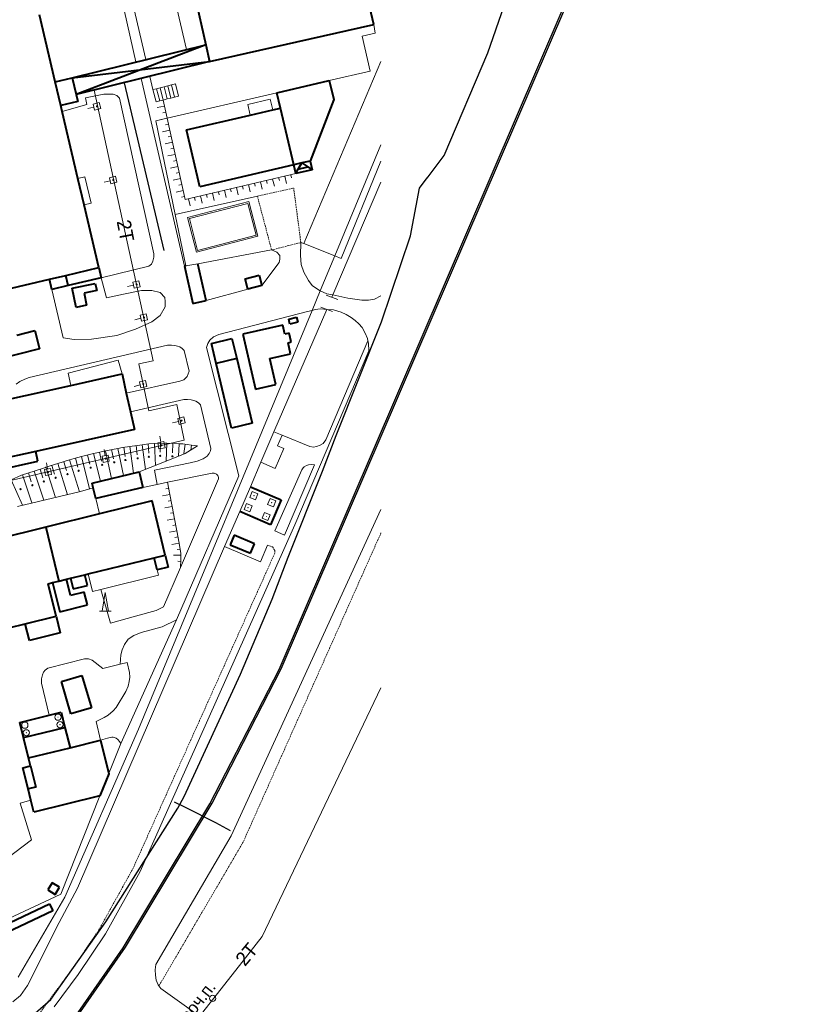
# Model space of a CAD drawing. Extents: x 13 to 4138, y -4831 to -1000.
# Tile 201 of 203: x 3883 to 4138, y -2454 to -2135. Entities that reach past the tile are written whole.
import ezdxf
from ezdxf.enums import TextEntityAlignment as Align

# ---------------------------------------------------------------- set-up
doc = ezdxf.new("R2010")
doc.units = 0
doc.header["$MEASUREMENT"] = 0
doc.linetypes.add('DASHED', pattern=[0.75, 0.5, -0.25])
for name, color, linetype in [('11', 7, 'CONTINUOUS'), ('13', 7, 'CONTINUOUS'), ('14', 7, 'CONTINUOUS'), ('18', 7, 'CONTINUOUS'), ('19', 7, 'CONTINUOUS'), ('24', 7, 'CONTINUOUS'), ('25', 7, 'CONTINUOUS'), ('30', 7, 'CONTINUOUS'), ('37', 7, 'CONTINUOUS'), ('7', 7, 'CONTINUOUS'), ('ГРАНИЦА_РАЙОНА', 5, 'CONTINUOUS'), ('ПЕШЕХОДНЫЕ_ДОРОЖКИ', 3, 'CONTINUOUS'), ('ТРОТУАРЫ', 7, 'CONTINUOUS')]:
    doc.layers.add(name, color=color, linetype=linetype)
doc.styles.get("Standard").update_dxf_attribs({"font": 'txt', "height": 0.2})

msp = doc.modelspace()

# ---------------------------------------------------------------- linework, layer by layer
at = {"layer": '11', "color": 253, "linetype": 'Continuous', "lineweight": 0}
for p, q in [((3919.79, -2130.3), (3923.98, -2148.31)), ((3975.03, -2207.87), (4000, -2149)), ((3925.25, -2153.76), (3926.24, -2158.05)), ((3966.35, -2159.09), (3930.86, -2167.32)), ((3930.86, -2167.32), (3927.18, -2168.18)), ((3927.18, -2168.18), (3933.46, -2198.41)), ((3985.06, -2211.86), (4000, -2175.95)), ((4000, -2188.02), (3984.47, -2224.47)), ((3960.03, -2192.51), (3933.46, -2198.41)), ((3933.46, -2198.41), (3936.92, -2215.07)), ((3940.75, -2214.36), (3964.62, -2209.92)), ((3980.37, -2223.12), (3985.06, -2211.86)), ((3936.92, -2215.07), (3940.75, -2214.36)), ((3977.73, -2229.45), (3980.37, -2223.12)), ((3986.01, -2225.94), (3982.28, -2224.51)), ((3984.47, -2224.47), (3984.14, -2225.22)), ((3982.45, -2229.15), (3965.39, -2268.78)), ((3984.32, -2229.86), (3980.58, -2228.43)), ((3921.62, -2364.94), (3977.73, -2229.45)), ((3915.02, -2245.61), (3898.81, -2249.76)), ((3916.24, -2250.01), (3915.02, -2245.61)), ((3898.81, -2249.76), (3899.64, -2253.71)), ((3965.39, -2268.78), (3961.16, -2278.6)), ((3965.39, -2268.78), (3968.03, -2269.84)), ((3968.03, -2269.84), (3976.95, -2273.44)), ((3961.16, -2278.6), (3957.75, -2286.51)), ((3965.67, -2300.75), (3974.45, -2281.06)), ((3957.75, -2286.51), (3954.31, -2294.5)), ((3954.31, -2294.5), (3949.42, -2305.86)), ((3949.42, -2305.86), (3901.82, -2416.38)), ((3949.42, -2305.86), (3961, -2310.84)), ((3961, -2310.84), (3963.35, -2305.39)), ((3897.73, -2419.3), (3921.62, -2364.94)), ((3909.11, -2386.47), (3915.84, -2369.51)), ((3896.48, -2418.27), (3909.11, -2386.47)), ((3901.82, -2416.38), (3895.94, -2427.41)), ((3861.58, -2434.64), (3896.48, -2418.27)), ((3882.67, -2445.17), (3897.73, -2419.3)), ((3895.94, -2427.41), (3885.66, -2447.8)), ((3885.66, -2447.8), (3883.46, -2451.11)), ((3883.46, -2451.11), (3880.88, -2453.13))]:
    msp.add_line(p, q, dxfattribs=at)
at = {"layer": '13', "color": 253, "linetype": 'Continuous', "lineweight": 40}
for p, q in [((3997.64, -2136.96), (3970.43, -2016.96)), ((3917.37, -2028.99), (3943.34, -2143.53)), ((3894.61, -2155.48), (3889.53, -2133.89)), ((3944.58, -2148.99), (3997.64, -2136.96)), ((3900.09, -2154.19), (3943.34, -2143.53)), ((3943.34, -2143.53), (3901.38, -2159.64)), ((3943.34, -2143.53), (3944.58, -2148.99)), ((3900.09, -2154.19), (3944.58, -2148.99)), ((3944.58, -2148.99), (3901.38, -2159.64)), ((3894.61, -2155.48), (3900.09, -2154.19)), ((3896.41, -2163.17), (3894.61, -2155.48)), ((3900.09, -2154.19), (3901.38, -2159.64)), ((3966.35, -2159.09), (3983.2, -2155.15)), ((3983.2, -2155.15), (3984.74, -2161.25)), ((3967.5, -2164), (3966.35, -2159.09)), ((3901.9, -2161.87), (3896.41, -2163.17)), ((3901.38, -2159.64), (3901.9, -2161.87)), ((3984.74, -2161.25), (3977.14, -2181.14)), ((3896.88, -2165.16), (3896.41, -2163.17)), ((3901.98, -2186.81), (3896.88, -2165.16)), ((3957.73, -2166.28), (3965.01, -2164.58)), ((3965.01, -2164.58), (3967.5, -2164)), ((3971.79, -2182.4), (3967.5, -2164)), ((3937.13, -2171.1), (3957.73, -2166.28)), ((3941.43, -2189.53), (3937.13, -2171.1)), ((3977.14, -2181.14), (3974.43, -2181.78)), ((3977.14, -2181.14), (3977.8, -2183.95)), ((3971.79, -2182.4), (3941.43, -2189.53)), ((3974.43, -2181.78), (3971.79, -2182.4)), ((3972.45, -2185.21), (3971.79, -2182.4)), ((3972.45, -2185.21), (3973.27, -2183.79)), ((3977.8, -2183.95), (3972.45, -2185.21)), ((3973.27, -2183.79), (3974.43, -2181.78)), ((3973.27, -2183.79), (3976.35, -2183.02)), ((3974.43, -2181.78), (3976.35, -2183.02)), ((3976.35, -2183.02), (3977.8, -2183.95)), ((3903.97, -2195.28), (3901.98, -2186.81)), ((3908.75, -2215.6), (3903.97, -2195.28)), ((3898.02, -2218.13), (3908.75, -2215.6)), ((3908.75, -2215.6), (3909.53, -2218.89)), ((3936.92, -2215.07), (3936.43, -2215.18)), ((3936.43, -2215.18), (3939.19, -2227.27)), ((3943.47, -2226.29), (3940.75, -2214.36)), ((3878.62, -2222.69), (3892.77, -2219.36)), ((3892.77, -2219.36), (3898.02, -2218.13)), ((3893.55, -2222.67), (3892.77, -2219.36)), ((3898.8, -2221.43), (3898.02, -2218.13)), ((3909.53, -2218.89), (3898.8, -2221.43)), ((3956.07, -2219.24), (3960.62, -2218.04)), ((3956.07, -2219.24), (3960.62, -2218.04)), ((3956.96, -2222.59), (3956.07, -2219.24)), ((3956.96, -2222.59), (3956.07, -2219.24)), ((3960.62, -2218.04), (3961.51, -2221.38)), ((3960.62, -2218.04), (3961.51, -2221.38)), ((3898.8, -2221.43), (3893.55, -2222.67)), ((3900.13, -2222.29), (3907.59, -2220.77)), ((3901.39, -2228.49), (3900.13, -2222.29)), ((3908.06, -2223.06), (3904.01, -2223.88)), ((3907.59, -2220.77), (3908.06, -2223.06)), ((3961.51, -2221.38), (3956.96, -2222.59)), ((3904.01, -2223.88), (3904.81, -2227.8)), ((3904.81, -2227.8), (3901.39, -2228.49)), ((3939.19, -2227.27), (3943.47, -2226.29)), ((3970.15, -2232.26), (3972.67, -2231.65)), ((3970.54, -2233.9), (3970.15, -2232.26)), ((3972.67, -2231.65), (3973.06, -2233.3)), ((3968.22, -2234.27), (3955.37, -2237.17)), ((3968.88, -2237.17), (3968.22, -2234.27)), ((3973.06, -2233.3), (3970.54, -2233.9)), ((3882.24, -2237.47), (3888.02, -2235.99)), ((3888.02, -2235.99), (3889.53, -2241.86)), ((3945.2, -2240.16), (3951.81, -2238.59)), ((3951.81, -2238.59), (3953.34, -2245.07)), ((3955.37, -2237.17), (3959.37, -2254.9)), ((3970.3, -2236.85), (3968.88, -2237.17)), ((3970.94, -2239.68), (3970.3, -2236.85)), ((3889.53, -2241.86), (3851.55, -2251.62)), ((3946.74, -2246.63), (3945.2, -2240.16)), ((3969.97, -2239.9), (3970.94, -2239.68)), ((3970.79, -2243.53), (3969.97, -2239.9)), ((3953.34, -2245.07), (3946.74, -2246.63)), ((3953.34, -2245.07), (3958.29, -2265.95)), ((3964.06, -2245.05), (3970.79, -2243.53)), ((3965.95, -2253.42), (3964.06, -2245.05)), ((3951.64, -2267.52), (3946.74, -2246.63)), ((3899.64, -2253.71), (3916.24, -2250.01)), ((3916.24, -2250.01), (3917.63, -2256.24)), ((3877.67, -2258.6), (3899.64, -2253.71)), ((3959.37, -2254.9), (3965.95, -2253.42)), ((3917.63, -2256.24), (3918.98, -2262.3)), ((3918.98, -2262.3), (3920.24, -2267.98)), ((3958.29, -2265.95), (3951.64, -2267.52)), ((3920.24, -2267.98), (3888.33, -2275.09)), ((3888.33, -2275.09), (3872.8, -2278.55)), ((3889.03, -2278.26), (3888.33, -2275.09)), ((3869.98, -2282.51), (3889.03, -2278.26)), ((3906.56, -2285.32), (3921.8, -2281.7)), ((3921.8, -2281.7), (3922.98, -2286.7)), ((3906.93, -2286.87), (3906.56, -2285.32)), ((3922.98, -2286.7), (3907.75, -2290.32)), ((3957.75, -2286.51), (3967.67, -2290.78)), ((3907.75, -2290.32), (3906.93, -2286.87)), ((3925.97, -2291.02), (3908.94, -2295.24)), ((3930.25, -2308.64), (3925.97, -2291.02)), ((3967.67, -2290.78), (3964.23, -2298.77)), ((3908.94, -2295.24), (3891.58, -2299.56)), ((3964.23, -2298.77), (3954.31, -2294.5)), ((3891.58, -2299.56), (3872.96, -2304.18)), ((3891.58, -2299.56), (3895.83, -2317.02)), ((3952.52, -2302.2), (3951.23, -2305.26)), ((3959.05, -2304.94), (3952.52, -2302.2)), ((3951.23, -2305.26), (3957.76, -2308.01)), ((3957.76, -2308.01), (3959.05, -2304.94)), ((3926.69, -2309.51), (3930.25, -2308.64)), ((3930.25, -2308.64), (3931.18, -2312.47)), ((3905.34, -2314.7), (3926.69, -2309.51)), ((3927.62, -2313.34), (3926.69, -2309.51)), ((3899.57, -2316.11), (3904.27, -2314.96)), ((3904.27, -2314.96), (3905.34, -2314.7)), ((3905.11, -2318.41), (3904.27, -2314.96)), ((3931.18, -2312.47), (3927.62, -2313.34)), ((3892.37, -2317.86), (3893.79, -2317.51)), ((3894.93, -2328.38), (3892.37, -2317.86)), ((3893.79, -2317.51), (3895.83, -2317.02)), ((3893.79, -2317.51), (3896.08, -2326.93)), ((3895.83, -2317.02), (3898.33, -2316.41)), ((3898.33, -2316.41), (3899.57, -2316.11)), ((3899.61, -2321.68), (3898.33, -2316.41)), ((3899.57, -2316.11), (3900.41, -2319.56)), ((3900.41, -2319.56), (3905.11, -2318.41)), ((3904.02, -2320.6), (3899.61, -2321.68)), ((3905.03, -2324.75), (3904.02, -2320.6)), ((3896.08, -2326.93), (3905.03, -2324.75)), ((3879.66, -2332.09), (3884.96, -2330.8)), ((3884.96, -2330.8), (3894.93, -2328.38)), ((3886.27, -2336.21), (3884.96, -2330.8)), ((3894.93, -2328.38), (3896.24, -2333.78)), ((3896.24, -2333.78), (3886.27, -2336.21)), ((3896.7, -2349.45), (3903.29, -2347.54)), ((3899.74, -2359.96), (3896.7, -2349.45)), ((3903.29, -2347.54), (3906.33, -2358.06)), ((3883.22, -2362.76), (3896.6, -2359.47)), ((3896.6, -2359.47), (3897.8, -2364.36)), ((3906.33, -2358.06), (3899.74, -2359.96)), ((3884.43, -2367.65), (3883.22, -2362.76)), ((3884.43, -2367.65), (3897.8, -2364.36)), ((3897.8, -2364.36), (3899.42, -2370.93)), ((3886.04, -2374.22), (3884.43, -2367.65)), ((3899.42, -2370.93), (3909.27, -2368.5)), ((3909.27, -2368.5), (3911.94, -2379.34)), ((3886.04, -2374.22), (3899.42, -2370.93)), ((3886.67, -2376.76), (3886.04, -2374.22)), ((3884.16, -2377.38), (3886.67, -2376.76)), ((3885.85, -2384.26), (3884.16, -2377.38)), ((3886.67, -2376.76), (3888.36, -2383.64)), ((3911.94, -2379.34), (3909.11, -2386.47)), ((3888.36, -2383.64), (3885.85, -2384.26)), ((3886.75, -2387.89), (3885.85, -2384.26)), ((3887.7, -2391.74), (3886.75, -2387.89)), ((3909.11, -2386.47), (3887.7, -2391.74)), ((3909.11, -2386.47), (3909.11, -2386.47)), ((3893.67, -2414.58), (3892.23, -2416.9)), ((3892.23, -2416.9), (3894.62, -2418.39)), ((3896.07, -2416.08), (3893.67, -2414.58)), ((3894.62, -2418.39), (3896.07, -2416.08)), ((3875.69, -2429.51), (3892.78, -2421.4)), ((3893.85, -2423.65), (3876.76, -2431.76)), ((3892.78, -2421.4), (3893.85, -2423.65))]:
    msp.add_line(p, q, dxfattribs=at)
at = {"layer": '14', "color": 253, "linetype": 'Continuous', "lineweight": 0}
for p, q in [((3957.28, -2194.22), (3937.42, -2199.41)), ((3960.22, -2205.46), (3957.28, -2194.22)), ((3937.42, -2199.41), (3940.36, -2210.65)), ((3940.36, -2210.65), (3960.22, -2205.46))]:
    msp.add_line(p, q, dxfattribs=at)
at = {"layer": '18', "color": 253, "linetype": 'Continuous', "lineweight": 0}
for p, q in [((3907.24, -2158.2), (3917.9, -2207.24)), ((3906.92, -2162.7), (3908.86, -2162.22)), ((3908.86, -2162.22), (3909.34, -2164.17)), ((3907.16, -2163.67), (3905.21, -2164.15)), ((3907.39, -2164.64), (3906.92, -2162.7)), ((3909.34, -2164.17), (3907.39, -2164.64)), ((3912.44, -2187.5), (3910.49, -2187.98)), ((3912.2, -2186.53), (3914.14, -2186.05)), ((3912.68, -2188.47), (3912.2, -2186.53)), ((3914.62, -2187.99), (3912.68, -2188.47)), ((3914.14, -2186.05), (3914.62, -2187.99)), ((3917.9, -2207.24), (3926.27, -2245.77)), ((3919.74, -2220.33), (3921.68, -2219.85)), ((3921.68, -2219.85), (3922.16, -2221.8)), ((3919.98, -2221.3), (3918.04, -2221.78)), ((3920.22, -2222.28), (3919.74, -2220.33)), ((3922.16, -2221.8), (3920.22, -2222.28)), ((3922.35, -2232), (3920.41, -2232.48)), ((3922.11, -2231.03), (3924.05, -2230.55)), ((3922.59, -2232.97), (3922.11, -2231.03)), ((3924.53, -2232.5), (3922.59, -2232.97)), ((3924.05, -2230.55), (3924.53, -2232.5)), ((3926.27, -2245.77), (3921.67, -2246.77)), ((3921.67, -2246.77), (3924.96, -2261.92)), ((3922.12, -2253.55), (3920.18, -2254.03)), ((3921.88, -2252.58), (3923.82, -2252.1)), ((3922.36, -2254.52), (3921.88, -2252.58)), ((3924.3, -2254.04), (3922.36, -2254.52)), ((3923.82, -2252.1), (3924.3, -2254.04)), ((3924.96, -2261.92), (3933.99, -2259.95)), ((3933.99, -2259.95), (3936.39, -2271.42)), ((3934.28, -2264.38), (3936.22, -2263.9)), ((3934.75, -2266.32), (3934.28, -2264.38)), ((3936.22, -2263.9), (3936.7, -2265.85)), ((3934.51, -2265.35), (3932.57, -2265.83)), ((3936.7, -2265.85), (3934.75, -2266.32)), ((3928.83, -2272.08), (3928.51, -2270.11)), ((3936.39, -2271.42), (3879.73, -2284.55)), ((3927.85, -2272.25), (3929.82, -2271.92)), ((3928.18, -2274.22), (3927.85, -2272.25)), ((3930.15, -2273.89), (3928.18, -2274.22)), ((3929.82, -2271.92), (3930.15, -2273.89)), ((3909.81, -2276.64), (3911.79, -2276.31)), ((3910.14, -2278.61), (3909.81, -2276.64)), ((3910.8, -2276.47), (3910.47, -2274.5)), ((3911.79, -2276.31), (3912.11, -2278.28)), ((3892.14, -2280.73), (3891.82, -2278.76)), ((3912.11, -2278.28), (3910.14, -2278.61)), ((3891.16, -2280.89), (3893.13, -2280.57)), ((3891.49, -2282.87), (3891.16, -2280.89)), ((3893.46, -2282.54), (3891.49, -2282.87)), ((3893.13, -2280.57), (3893.46, -2282.54)), ((4000, -2351.59), (3961.56, -2431.95)), ((3961.56, -2431.95), (3954.95, -2440.38)), ((3954.95, -2440.38), (3873.25, -2544.52))]:
    msp.add_line(p, q, dxfattribs=at)
for centre, major_axis, start_param, end_param in [((3908.13, -2163.43), (0.121, 0.121), 1.027099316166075, 7.310284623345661), ((3913.41, -2187.26), (0.121, 0.121), 1.027099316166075, 7.310284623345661), ((3920.95, -2221.07), (0.121, 0.121), 1.027099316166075, 7.310284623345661), ((3923.32, -2231.76), (0.121, 0.121), 1.027099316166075, 7.310284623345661), ((3923.09, -2253.31), (0.121, 0.121), 1.027099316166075, 7.310284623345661), ((3935.49, -2265.11), (0.121, 0.121), 1.027099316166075, 7.310284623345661), ((3929, -2273.07), (-0.121, 0.121), 4.09190141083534, 10.37508671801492), ((3910.96, -2277.46), (-0.121, 0.121), 4.09190141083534, 10.37508671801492), ((3892.31, -2281.72), (-0.121, 0.121), 4.09190141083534, 10.37508671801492)]:
    msp.add_ellipse(centre, major_axis=major_axis, ratio=1, start_param=start_param, end_param=end_param, dxfattribs=at)
at = {"layer": '24', "color": 253, "linetype": 'Continuous', "lineweight": 0}
for p, q in [((3897.77, -2046.14), (3920.71, -2149.11)), ((3937.09, -2145.07), (3932.94, -2127.22)), ((3998.1, -2139.77), (3997.64, -2136.96)), ((3993.95, -2140.79), (3998.1, -2139.77)), ((3996.48, -2152.07), (3993.95, -2140.79)), ((3983.2, -2155.15), (3996.48, -2152.07)), ((3922.46, -2154.45), (3936.43, -2215.18)), ((3904.4, -2160.68), (3910.32, -2159.48)), ((3904.84, -2162.88), (3904.4, -2160.68)), ((3910.32, -2159.48), (3911.85, -2159.48)), ((3911.85, -2159.48), (3913.39, -2159.48)), ((3913.39, -2159.48), (3914.6, -2159.91)), ((3914.6, -2159.91), (3915.47, -2160.79)), ((3915.47, -2160.79), (3926.54, -2211.19)), ((3964.21, -2161.16), (3956.93, -2162.86)), ((3965.01, -2164.58), (3964.21, -2161.16)), ((3896.88, -2165.16), (3904.84, -2162.88)), ((3956.93, -2162.86), (3957.73, -2166.28)), ((3987.13, -2212.69), (4000, -2181.23)), ((3901.98, -2186.81), (3904.26, -2186.27)), ((3904.26, -2186.27), (3906.26, -2194.74)), ((3906.26, -2194.74), (3903.97, -2195.28)), ((3966.3, -2210.59), (3964.62, -2209.92)), ((3973.93, -2211.65), (3974.08, -2207.49)), ((3974.08, -2207.49), (3975.03, -2207.87)), ((3975.03, -2207.87), (3985.06, -2211.86)), ((3926.21, -2213.5), (3925.77, -2214.49)), ((3926.54, -2212.29), (3926.21, -2213.5)), ((3926.54, -2211.19), (3926.54, -2212.29)), ((3967.32, -2211.72), (3966.3, -2210.59)), ((3967.1, -2213.92), (3967.32, -2212.93)), ((3967.32, -2212.93), (3967.32, -2211.72)), ((3974.23, -2214.62), (3973.93, -2211.65)), ((3985.06, -2211.86), (3987.13, -2212.69)), ((3924.89, -2215.15), (3909.53, -2218.89)), ((3925.77, -2214.49), (3924.89, -2215.15)), ((3961.51, -2221.38), (3967.1, -2213.92)), ((3975.04, -2217.14), (3974.23, -2214.62)), ((3909.53, -2218.89), (3911.21, -2225.4)), ((3976.53, -2219.81), (3975.04, -2217.14)), ((3977.79, -2221.45), (3976.53, -2219.81)), ((3897.24, -2238.3), (3893.55, -2222.67)), ((3916.77, -2224.22), (3922.5, -2223.04)), ((3922.5, -2223.04), (3925.87, -2223.04)), ((3925.87, -2223.04), (3928.56, -2223.72)), ((3943.47, -2226.29), (3956.96, -2222.59)), ((3979.79, -2222.86), (3977.79, -2221.45)), ((3980.37, -2223.12), (3979.79, -2222.86)), ((3911.21, -2225.4), (3916.77, -2224.22)), ((3928.56, -2223.72), (3930.08, -2225.24)), ((3930.08, -2225.24), (3930.25, -2226.58)), ((3982.44, -2224.05), (3980.37, -2223.12)), ((3984.47, -2224.47), (3982.44, -2224.05)), ((3989.27, -2225.46), (3984.47, -2224.47)), ((3993.86, -2226.12), (3989.27, -2225.46)), ((3996.01, -2226.2), (3993.86, -2226.12)), ((3997.88, -2225.83), (3996.01, -2226.2)), ((4000, -2224.77), (3997.88, -2225.83)), ((3930.25, -2228.27), (3928.56, -2231.14)), ((3930.25, -2226.58), (3930.25, -2228.27)), ((3977.73, -2229.45), (3978.7, -2229.22)), ((3978.7, -2229.22), (3980.45, -2229)), ((3980.45, -2229), (3982.45, -2229.15)), ((3982.45, -2229.15), (3984.62, -2229.33)), ((3984.62, -2229.33), (3987.09, -2229.99)), ((3928.56, -2231.14), (3925.87, -2233.16)), ((3947.55, -2237.27), (3976.28, -2229.81)), ((3976.28, -2229.81), (3977.73, -2229.45)), ((3987.09, -2229.99), (3988.72, -2230.8)), ((3988.72, -2230.8), (3990.31, -2231.79)), ((3990.31, -2231.79), (3991.63, -2232.72)), ((3920.64, -2235.52), (3914.58, -2237.55)), ((3925.87, -2233.16), (3920.64, -2235.52)), ((3991.63, -2232.72), (3992.83, -2233.77)), ((3992.83, -2233.77), (3993.93, -2235.03)), ((3993.93, -2235.03), (3994.92, -2236.84)), ((3900.77, -2238.89), (3897.24, -2238.3)), ((3906.33, -2238.73), (3900.77, -2238.89)), ((3914.58, -2237.55), (3906.33, -2238.73)), ((3944.7, -2239.14), (3945.85, -2238.04)), ((3945.85, -2238.04), (3947.55, -2237.27)), ((3994.92, -2236.84), (3995.63, -2238.54)), ((3995.63, -2238.54), (3995.78, -2239.27)), ((3930.97, -2240.7), (3886.23, -2251.15)), ((3932.21, -2240.7), (3930.97, -2240.7)), ((3933.36, -2240.81), (3932.21, -2240.7)), ((3934.24, -2241.03), (3933.36, -2240.81)), ((3934.9, -2241.3), (3934.24, -2241.03)), ((3935.72, -2241.8), (3934.9, -2241.3)), ((3936.38, -2242.47), (3935.72, -2241.8)), ((3943.62, -2241.48), (3944.05, -2240.18)), ((3953.99, -2282.95), (3943.62, -2241.48)), ((3944.05, -2240.18), (3944.7, -2239.14)), ((3995.78, -2239.27), (3982.22, -2271.29)), ((3995.78, -2239.27), (3995.96, -2240.08)), ((3995.96, -2240.08), (3996.09, -2242.49)), ((3937.93, -2249.15), (3936.38, -2242.47)), ((3996.09, -2242.49), (3972.15, -2298.87)), ((3884.8, -2251.66), (3883.21, -2252.43)), ((3886.23, -2251.15), (3884.8, -2251.66)), ((3936.29, -2251.88), (3937.27, -2250.84)), ((3937.27, -2250.84), (3937.66, -2250.02)), ((3937.66, -2250.02), (3937.93, -2249.15)), ((3883.21, -2252.43), (3882, -2253.31)), ((3917.63, -2256.24), (3934.97, -2252.38)), ((3934.97, -2252.38), (3936.29, -2251.88)), ((3936.23, -2258.27), (3918.98, -2262.3)), ((3937.47, -2258.27), (3936.23, -2258.27)), ((3938.62, -2258.38), (3937.47, -2258.27)), ((3939.5, -2258.6), (3938.62, -2258.38)), ((3940.16, -2258.87), (3939.5, -2258.6)), ((3940.98, -2259.36), (3940.16, -2258.87)), ((3941.64, -2260.03), (3940.98, -2259.36)), ((3944.93, -2274.14), (3941.64, -2260.03)), ((3968.03, -2269.84), (3966.55, -2273.27)), ((3966.55, -2273.27), (3968.55, -2274.13)), ((3978.14, -2273.66), (3976.95, -2273.44)), ((3979.1, -2273.51), (3978.14, -2273.66)), ((3980.29, -2273.07), (3979.1, -2273.51)), ((3981.33, -2272.47), (3980.29, -2273.07)), ((3982.22, -2271.29), (3981.33, -2272.47)), ((3942.53, -2277.44), (3943.79, -2276.56)), ((3943.79, -2276.56), (3944.39, -2275.8)), ((3944.39, -2275.8), (3944.83, -2274.92)), ((3944.83, -2274.92), (3944.93, -2274.14)), ((3968.55, -2274.13), (3965.76, -2280.59)), ((3926.72, -2281.12), (3938.31, -2278.76)), ((3938.31, -2278.76), (3940.5, -2278.21)), ((3940.5, -2278.21), (3942.53, -2277.44)), ((3965.76, -2280.59), (3961.16, -2278.6)), ((3968.78, -2302.14), (3978.53, -2279.39)), ((3975.2, -2280.02), (3974.83, -2280.39)), ((3975.87, -2279.65), (3975.2, -2280.02)), ((3976.57, -2279.39), (3975.87, -2279.65)), ((3977.39, -2279.32), (3976.57, -2279.39)), ((3978.53, -2279.39), (3977.39, -2279.32)), ((3927.66, -2285.75), (3926.72, -2281.12)), ((3945.37, -2282.14), (3931, -2285.07)), ((3933.92, -2329.55), (3953.99, -2282.95)), ((3946.05, -2282.14), (3945.37, -2282.14)), ((3946.76, -2282.47), (3946.05, -2282.14)), ((3947.26, -2282.89), (3946.76, -2282.47)), ((3947.48, -2283.5), (3947.26, -2282.89)), ((3947.48, -2283.95), (3947.48, -2283.5)), ((3974.83, -2280.39), (3974.45, -2281.06)), ((3927.66, -2285.75), (3922.98, -2286.7)), ((3931, -2285.07), (3927.66, -2285.75)), ((3935.12, -2312.62), (3947.48, -2283.95)), ((3908.94, -2295.24), (3907.75, -2290.32)), ((4000, -2293.84), (3951.55, -2399.46)), ((3972.15, -2298.87), (3922.14, -2410.99)), ((3965.67, -2300.75), (3968.78, -2302.14)), ((3906.73, -2320.41), (3905.34, -2314.7)), ((3928.06, -2315.13), (3909.41, -2319.74)), ((3927.62, -2313.34), (3928.06, -2315.13)), ((3929.61, -2325.4), (3935.12, -2312.62)), ((3909.41, -2319.74), (3906.73, -2320.41)), ((3909.41, -2319.74), (3912.49, -2330.67)), ((3920.62, -2328.34), (3927.26, -2326.51)), ((3927.26, -2326.51), (3929.61, -2325.4)), ((3912.49, -2330.67), (3920.62, -2328.34)), ((3933.92, -2329.55), (3915.84, -2369.51)), ((3929.23, -2331.79), (3933.92, -2329.55)), ((3920.02, -2334.64), (3922.43, -2333.65)), ((3922.43, -2333.65), (3929.23, -2331.79)), ((3916.29, -2339.25), (3917.06, -2337.49)), ((3917.06, -2337.49), (3918.26, -2335.85)), ((3918.26, -2335.85), (3920.02, -2334.64)), ((3915.61, -2343.92), (3915.85, -2340.9)), ((3915.85, -2340.9), (3916.29, -2339.25)), ((3892.24, -2345.17), (3904.09, -2342.22)), ((3904.09, -2342.22), (3905.41, -2342.16)), ((3905.41, -2342.16), (3906.61, -2342.55)), ((3906.61, -2342.55), (3910.05, -2345.28)), ((3910.05, -2345.28), (3915.61, -2343.92)), ((3915.61, -2343.92), (3917.95, -2343.35)), ((3917.95, -2343.35), (3918.66, -2346.64)), ((3890.5, -2347.38), (3890.88, -2346.45)), ((3890.88, -2346.45), (3891.37, -2345.79)), ((3891.37, -2345.79), (3892.24, -2345.17)), ((3918.66, -2346.64), (3918.77, -2348.13)), ((3890.17, -2350.01), (3890.22, -2348.59)), ((3892.73, -2360.42), (3890.17, -2350.01)), ((3890.22, -2348.59), (3890.5, -2347.38)), ((3918.6, -2349.5), (3918.22, -2350.98)), ((3918.77, -2348.13), (3918.6, -2349.5)), ((3917.51, -2352.71), (3914.39, -2357.87)), ((3918.22, -2350.98), (3917.51, -2352.71)), ((3913.4, -2359.02), (3911.81, -2360.34)), ((3914.39, -2357.87), (3913.4, -2359.02)), ((3910.51, -2361.16), (3907.83, -2362.41)), ((3909.27, -2368.5), (3907.83, -2362.41)), ((3911.81, -2360.34), (3910.51, -2361.16)), ((3909.27, -2368.5), (3911.6, -2367.79)), ((3911.6, -2367.79), (3912.9, -2367.53)), ((3912.9, -2367.53), (3913.41, -2367.53)), ((3913.41, -2367.53), (3914.32, -2367.79)), ((3914.32, -2367.79), (3914.84, -2368.3)), ((3914.84, -2368.3), (3915.42, -2368.89)), ((3915.42, -2368.89), (3915.84, -2369.51)), ((3883.34, -2388.84), (3886.75, -2387.89)), ((3886.95, -2400.7), (3883.34, -2388.84)), ((3868.54, -2414.75), (3886.95, -2400.7)), ((3951.55, -2399.46), (3927.23, -2441)), ((3922.14, -2410.99), (3910.93, -2431.17)), ((3910.93, -2431.17), (3902.06, -2444.25)), ((3927.23, -2441), (3927.01, -2442.75)), ((3927.01, -2442.75), (3927.11, -2444.52)), ((3902.06, -2444.25), (3894.31, -2454.7)), ((3927.11, -2444.52), (3927.3, -2446.1)), ((3927.3, -2446.1), (3927.89, -2447.57)), ((3927.89, -2447.57), (3928.19, -2447.98)), ((3928.19, -2447.98), (3928.79, -2448.81)), ((3928.79, -2448.81), (3974.8, -2481.56))]:
    msp.add_line(p, q, dxfattribs=at)
at = {"layer": '24', "color": 253, "linetype": 'DASHED', "lineweight": 0}
for p, q in [((3960.03, -2192.51), (3971.77, -2189.87)), ((3971.77, -2189.87), (3974.08, -2207.49)), ((3960.03, -2192.51), (3964.62, -2209.92)), ((3964.62, -2209.92), (3974.08, -2207.49)), ((4000, -2301.44), (3955.41, -2401.48)), ((3963.35, -2305.39), (3964.9, -2305.98)), ((3965.65, -2308.01), (3919.86, -2409.85)), ((3964.9, -2305.98), (3965.4, -2306.66)), ((3965.4, -2306.66), (3965.69, -2307.17)), ((3965.69, -2307.17), (3965.65, -2308.01)), ((3955.41, -2401.48), (3928.19, -2447.98)), ((3919.86, -2409.85), (3908.76, -2429.84)), ((3908.76, -2429.84), (3899.98, -2442.78)), ((3899.98, -2442.78), (3888.21, -2458.65))]:
    msp.add_line(p, q, dxfattribs=at)
at = {"layer": '25', "color": 253, "linetype": 'Continuous', "lineweight": 0}
for p, q in [((3926.24, -2158.05), (3927.45, -2157.74)), ((3927.24, -2161.99), (3926.24, -2158.05)), ((3927.45, -2157.74), (3928.55, -2157.46)), ((3927.45, -2157.74), (3928.45, -2161.69)), ((3928.55, -2157.46), (3929.88, -2157.13)), ((3928.55, -2157.46), (3929.55, -2161.41)), ((3929.88, -2157.13), (3931.07, -2156.83)), ((3929.88, -2157.13), (3930.87, -2161.08)), ((3931.07, -2156.83), (3932.27, -2156.53)), ((3931.07, -2156.83), (3932.06, -2160.78)), ((3932.27, -2156.53), (3933.52, -2156.21)), ((3932.27, -2156.53), (3933.27, -2160.47)), ((3933.52, -2156.21), (3934.51, -2160.16)), ((3928.45, -2161.69), (3927.24, -2161.99)), ((3929.55, -2161.41), (3928.45, -2161.69)), ((3930.87, -2161.08), (3929.55, -2161.41)), ((3932.06, -2160.78), (3930.87, -2161.08)), ((3933.27, -2160.47), (3932.06, -2160.78)), ((3934.51, -2160.16), (3933.27, -2160.47))]:
    msp.add_line(p, q, dxfattribs=at)
at = {"layer": '30', "color": 253, "linetype": 'Continuous', "lineweight": 0}
for p, q in [((3956.93, -2194.83), (3938.03, -2199.77)), ((3959.61, -2205.1), (3956.93, -2194.83)), ((3938.03, -2199.77), (3940.71, -2210.04)), ((3940.71, -2210.04), (3959.61, -2205.1))]:
    msp.add_line(p, q, dxfattribs=at)
at = {"layer": '37', "color": 253, "linetype": 'Continuous', "lineweight": 0}
for p, q in [((3929.55, -2161.41), (3936.69, -2193.59)), ((3927.64, -2163.88), (3929.98, -2163.36)), ((3929.44, -2165.53), (3930.42, -2165.32)), ((3928.51, -2167.79), (3930.85, -2167.27)), ((3929.37, -2171.69), (3931.72, -2171.17)), ((3930.31, -2169.44), (3931.28, -2169.22)), ((3930.24, -2175.6), (3932.58, -2175.08)), ((3931.17, -2173.34), (3932.15, -2173.12)), ((3932.04, -2177.25), (3933.02, -2177.03)), ((3931.11, -2179.5), (3933.45, -2178.98)), ((3932.91, -2181.15), (3933.88, -2180.93)), ((3931.97, -2183.41), (3934.32, -2182.89)), ((3933.77, -2185.06), (3934.75, -2184.84)), ((3932.84, -2187.31), (3935.18, -2186.79)), ((3936.69, -2193.59), (3972.45, -2185.21)), ((3961.62, -2190.22), (3961.07, -2187.88)), ((3963.24, -2188.39), (3963.02, -2187.42)), ((3965.51, -2189.3), (3964.96, -2186.97)), ((3967.14, -2187.48), (3966.91, -2186.51)), ((3969.41, -2188.39), (3968.86, -2186.05)), ((3971.03, -2186.57), (3970.81, -2185.6)), ((3933.71, -2191.22), (3936.05, -2190.7)), ((3934.64, -2188.96), (3935.62, -2188.74)), ((3947.67, -2192.05), (3947.44, -2191.07)), ((3949.93, -2192.95), (3949.39, -2190.62)), ((3951.56, -2191.13), (3951.33, -2190.16)), ((3953.83, -2192.04), (3953.28, -2189.7)), ((3955.46, -2190.22), (3955.23, -2189.25)), ((3957.72, -2191.13), (3957.18, -2188.79)), ((3959.35, -2189.31), (3959.12, -2188.33)), ((3935.51, -2192.87), (3936.48, -2192.65)), ((3938.25, -2195.69), (3937.7, -2193.35)), ((3939.88, -2193.87), (3939.65, -2192.9)), ((3942.14, -2194.78), (3941.6, -2192.44)), ((3943.77, -2192.96), (3943.54, -2191.99)), ((3946.04, -2193.86), (3945.49, -2191.53)), ((3914.85, -2274.09), (3916.37, -2273.77)), ((3916.37, -2273.77), (3918.79, -2273.44)), ((3916.81, -2273.71), (3917.21, -2276.68)), ((3918.79, -2273.44), (3922.76, -2272.91)), ((3918.79, -2273.44), (3919.97, -2282.13)), ((3920.78, -2273.17), (3921.18, -2276.15)), ((3922.76, -2272.91), (3924.92, -2272.61)), ((3922.76, -2272.91), (3923.84, -2280.89)), ((3924.74, -2272.62), (3924.87, -2275.62)), ((3924.92, -2272.61), (3926.74, -2272.53)), ((3926.74, -2272.53), (3930.23, -2272.38)), ((3926.74, -2272.53), (3927.04, -2279.62)), ((3928.73, -2272.32), (3928.61, -2275.32)), ((3930.23, -2272.38), (3930.73, -2272.4)), ((3930.73, -2272.4), (3930.49, -2278.24)), ((3930.73, -2272.4), (3934.73, -2272.57)), ((3932.73, -2272.48), (3932.61, -2275.48)), ((3934.73, -2272.57), (3934.56, -2276.6)), ((3934.73, -2272.57), (3935.89, -2272.61)), ((3935.89, -2272.61), (3938.7, -2273.02)), ((3936.72, -2272.73), (3936.28, -2275.7)), ((3940.63, -2273.31), (3936.7, -2275.74)), ((3938.7, -2273.02), (3938.46, -2274.65)), ((3938.7, -2273.02), (3940.63, -2273.31)), ((3900.8, -2277.35), (3903.15, -2276.76)), ((3903.15, -2276.76), (3907.03, -2275.79)), ((3903.15, -2276.76), (3905.77, -2287.21)), ((3905.09, -2276.28), (3905.82, -2279.19)), ((3907.03, -2275.79), (3908.66, -2275.39)), ((3907.03, -2275.79), (3909.26, -2284.68)), ((3908.66, -2275.39), (3910.93, -2274.91)), ((3908.98, -2275.32), (3909.59, -2278.26)), ((3910.93, -2274.91), (3914.85, -2274.09)), ((3910.93, -2274.91), (3912.8, -2283.84)), ((3912.89, -2274.5), (3913.51, -2277.43)), ((3914.85, -2274.09), (3916.7, -2282.91)), ((3936.7, -2275.74), (3928.96, -2278.86)), ((3887.85, -2281.43), (3891.45, -2280.24)), ((3891.45, -2280.24), (3891.65, -2280.18)), ((3891.65, -2280.18), (3895.47, -2279)), ((3891.65, -2280.18), (3894.68, -2289.98)), ((3893.56, -2279.59), (3894.45, -2282.46)), ((3895.47, -2279), (3899.3, -2277.82)), ((3895.47, -2279), (3898.59, -2289.07)), ((3897.38, -2278.41), (3898.27, -2281.28)), ((3899.3, -2277.82), (3900.8, -2277.35)), ((3899.3, -2277.82), (3902.49, -2288.16)), ((3901.21, -2277.25), (3901.94, -2280.16)), ((3928.96, -2278.86), (3921.8, -2281.7)), ((3880.4, -2284.3), (3883.71, -2282.79)), ((3883.71, -2282.79), (3884.05, -2282.68)), ((3884.05, -2282.68), (3887.85, -2281.43)), ((3884.05, -2282.68), (3887.04, -2291.76)), ((3885.95, -2282.05), (3886.89, -2284.9)), ((3887.85, -2281.43), (3890.95, -2290.85)), ((3889.74, -2280.77), (3890.63, -2283.64)), ((3880.4, -2284.3), (3884.11, -2292.45)), ((3931, -2285.07), (3931.75, -2289)), ((3902.77, -2288.09), (3882.44, -2292.84)), ((3906.93, -2286.87), (3902.77, -2288.09)), ((3931.75, -2289), (3929.39, -2289.44)), ((3931.37, -2287.03), (3930.39, -2287.22)), ((3931.75, -2289), (3932.49, -2292.93)), ((3932.49, -2292.93), (3930.14, -2293.37)), ((3932.12, -2290.96), (3931.14, -2291.15)), ((3932.49, -2292.93), (3933.24, -2296.86)), ((3932.87, -2294.89), (3931.89, -2295.08)), ((3933.24, -2296.86), (3930.88, -2297.3)), ((3933.62, -2298.82), (3932.63, -2299.01)), ((3933.24, -2296.86), (3933.99, -2300.78)), ((3933.99, -2300.78), (3931.63, -2301.23)), ((3933.99, -2300.78), (3934.74, -2304.71)), ((3934.74, -2304.71), (3932.38, -2305.16)), ((3934.36, -2302.75), (3933.38, -2302.94)), ((3934.74, -2304.71), (3934.77, -2304.88)), ((3934.77, -2304.88), (3935.29, -2308)), ((3935.29, -2308.67), (3932.89, -2308.67)), ((3935.07, -2306.69), (3934.08, -2306.85)), ((3935.29, -2308), (3935.29, -2308.67)), ((3935.29, -2308.67), (3935.29, -2310.08)), ((3935.25, -2310.67), (3934.25, -2310.6)), ((3935.29, -2310.08), (3935.12, -2312.61))]:
    msp.add_line(p, q, dxfattribs=at)
for centre in [(3921.32, -2277.32), (3924.9, -2276.8), (3928.55, -2276.5), (3932.54, -2276.67), (3906.09, -2280.34), (3909.82, -2279.42), (3913.73, -2278.6), (3917.35, -2277.86), (3894.78, -2283.59), (3898.6, -2282.41), (3902.21, -2281.32), (3887.24, -2286.03), (3890.96, -2284.78), (3883.44, -2287.28)]:
    msp.add_circle(centre, 0.2, dxfattribs=at)
at = {"layer": '7', "color": 253, "linetype": 'Continuous', "lineweight": 0}
for p, q in [((3957.59, -2289.93), (3958.35, -2288.08)), ((3959.44, -2290.69), (3957.59, -2289.93)), ((3960.2, -2288.84), (3958.35, -2288.08)), ((3959.44, -2290.69), (3960.2, -2288.84)), ((3955.71, -2293.82), (3956.48, -2291.97)), ((3958.32, -2292.73), (3956.48, -2291.97)), ((3957.56, -2294.58), (3958.32, -2292.73)), ((3963.35, -2292.2), (3964.11, -2290.35)), ((3965.2, -2292.96), (3963.35, -2292.2)), ((3965.96, -2291.11), (3964.11, -2290.35)), ((3965.2, -2292.96), (3965.96, -2291.11)), ((3957.56, -2294.58), (3955.71, -2293.82)), ((3961.6, -2296.66), (3962.37, -2294.81)), ((3964.21, -2295.58), (3962.37, -2294.81)), ((3963.45, -2297.43), (3964.21, -2295.58)), ((3963.45, -2297.43), (3961.6, -2296.66)), ((3908.94, -2326.74), (3909.84, -2326.74)), ((3910.84, -2326.74), (3909.84, -2326.74)), ((3911.84, -2326.74), (3912.74, -2326.74))]:
    msp.add_line(p, q, dxfattribs=at)
for centre, radius in [((3884.81, -2363.63), 1), ((3895.55, -2361.04), 1), ((3896.2, -2363.44), 1), ((3895.55, -2361.04), 0.041), ((3885.32, -2366.09), 1), ((3884.81, -2363.63), 0.041), ((3885.32, -2366.09), 0.041), ((3896.2, -2363.44), 0.041), ((3945.58, -2452.01), 1)]:
    msp.add_circle(centre, radius, dxfattribs=at)
for centre in [(3958.9, -2289.39), (3964.66, -2291.65), (3957.02, -2293.27), (3962.91, -2296.12)]:
    msp.add_ellipse(centre, major_axis=(-0.029, 0.029), ratio=1, start_param=-1.17683, end_param=5.106355, dxfattribs=at)
msp.add_3dface([(3911.84, -2326.74), (3910.84, -2320.74), (3909.84, -2326.74), (3911.84, -2326.74)], dxfattribs=at)
at = {"layer": 'ГРАНИЦА_РАЙОНА'}
for points in [[(3207.67, -2911.34), (3214.79, -2905.82), (3224.99, -2898.01), (3256.54, -2876.46), (3288.61, -2857.33), (3315.16, -2843.37), (3385.31, -2802.85), (3700.45, -2632.88), (3733.28, -2613.92), (3762.74, -2594.69), (3816.72, -2551.97), (3865.58, -2501.94), (3881.97, -2484.82), (3897.87, -2462.62), (3916.62, -2435.65), (3944.64, -2389.1), (3967.02, -2345.58), (4096.97, -2042.97), (4137.47, -1949.75)], [(3208.41, -2911.1), (3215.53, -2905.59), (3225.74, -2897.77), (3257.29, -2876.23), (3289.35, -2857.09), (3315.9, -2843.13), (3386.05, -2802.61), (3701.2, -2632.65), (3734.03, -2613.68), (3763.49, -2594.45), (3817.47, -2551.74), (3866.33, -2501.7), (3882.72, -2484.59), (3898.61, -2462.39), (3917.37, -2435.42), (3945.39, -2388.87), (3967.77, -2345.35), (4097.72, -2042.74), (4138.22, -1949.51)]]:
    msp.add_lwpolyline(points, dxfattribs=at)
at = {"layer": 'ПЕШЕХОДНЫЕ_ДОРОЖКИ'}
for points in [[(3929.84, -2210.06), (3917.09, -2155.87)], [(3933.12, -2388.37), (3936.88, -2390.27), (3946.43, -2395.09), (3951.22, -2397.75)]]:
    msp.add_lwpolyline(points, dxfattribs=at)
at = {"layer": 'ТРОТУАРЫ'}
msp.add_lwpolyline([(3878.06, -2465.61), (3893.27, -2452.37), (3911.05, -2427.28), (3934.32, -2390.45), (3936.37, -2386.67), (3954.55, -2347.12), (3964.78, -2322.89), (3970, -2309.31), (3980.92, -2282.01), (3981.12, -2281.5), (3985.56, -2269.94), (4000.14, -2233.11), (4009.52, -2205.36), (4012.42, -2189.89), (4014.62, -2187.02), (4015.23, -2186.23), (4020.48, -2179.39), (4034.57, -2146.13), (4044.23, -2118.1)], dxfattribs=at)

# ---------------------------------------------------------------- texts
at = {"layer": '19', "color": 253, "linetype": 'Continuous', "lineweight": 0}
for rotation, p in [(280.7369, (3917.4, -2203.68)), (50.1593, (3956.51, -2437.71))]:
    msp.add_text('2Т', height=4.5, rotation=rotation, dxfattribs=at).set_placement(p, align=Align.MIDDLE)
msp.add_text('ароч.п.', height=4, rotation=51.8848, dxfattribs=at).set_placement((3941.4, -2455.29), align=Align.CENTER)

doc.saveas('drawing.dxf')
